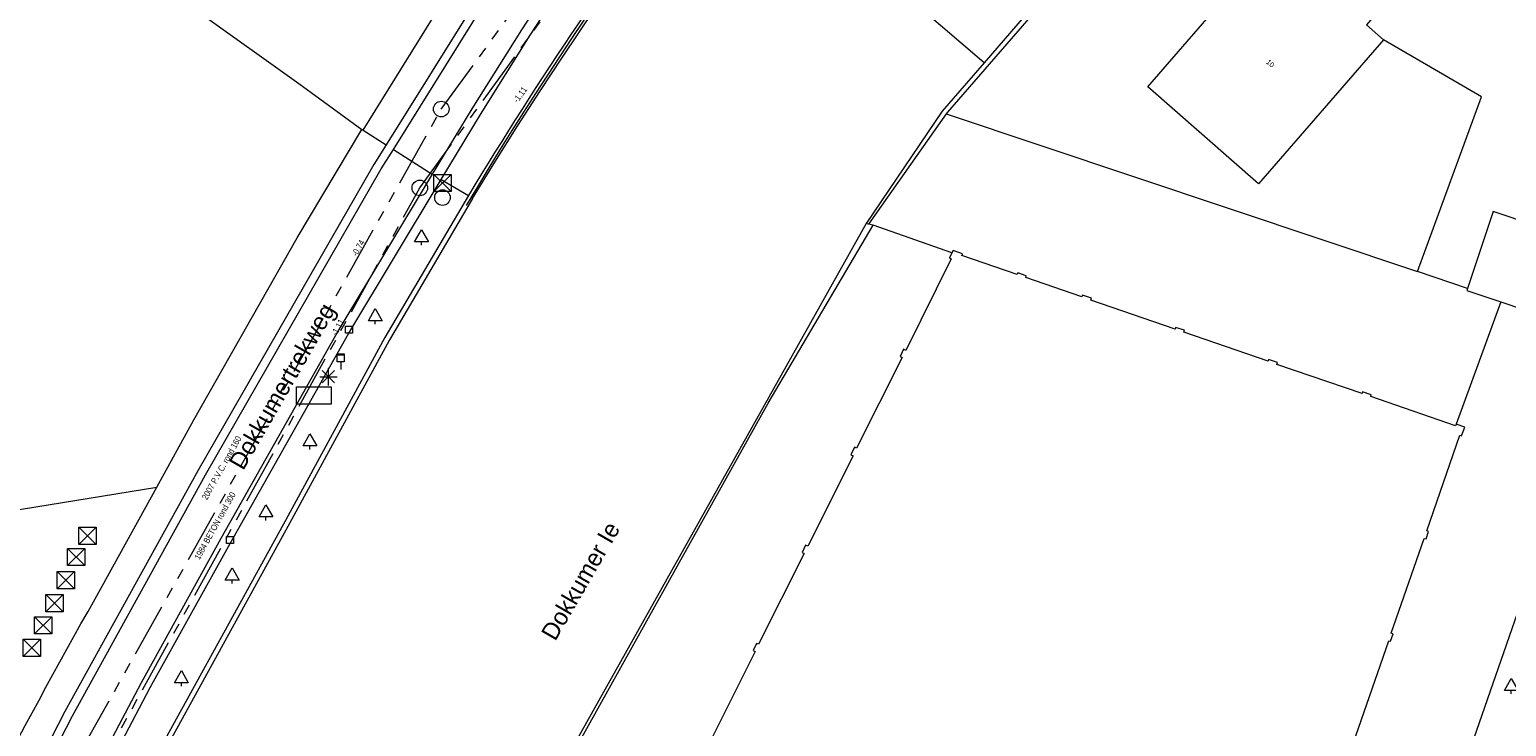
# Model space of a CAD drawing. Header units: millimetres. Extents: x 812 to 183790, y 13 to 580968.
# Tile 13 of 256: x 182502 to 182587, y 580431 to 580471. Entities that reach past the tile are written whole.
import ezdxf

# ---------------------------------------------------------------- set-up
doc = ezdxf.new("R2010")
doc.units = ezdxf.units.MM
doc.header["$LTSCALE"] = 5
for name, pattern in [('DGN2', [448.0004, 224.0002, -224.0002]), ('DGN3', [672.0006, 448.0004, -224.0002]), ('PHANTOM2', [1.25, 0.625, -0.125, 0.125, -0.125, 0.125, -0.125])]:
    doc.linetypes.add(name, pattern=pattern)
for name, color, linetype, lineweight in [('000 BOB begin', 252, 'Continuous', 13), ('000 BOB eind', 252, 'Continuous', 13), ('000 Specificaties_S', 252, 'Continuous', 13), ('046 GEMENGD STELSEL', 252, 'PHANTOM2', 0), ('047 HEMELWATER AFVOER', 252, 'PHANTOM2', 13), ('afsluitpaal', 252, 'Continuous', 9), ('afvalbak', 252, 'Continuous', 9), ('bank', 252, 'Continuous', 9), ('beheer openbare ruimte wegbeheer', 252, 'Continuous', 9), ('boom', 252, 'Continuous', 9), ('Grens overig bouwwerk IMGEO uitbreiding populatie', 7, 'Continuous', 0), ('hek', 252, 'DGN3', 9), ('Hek overige scheiding', 252, 'Continuous', 9), ('hoofdgebouw', 252, 'Continuous', 9), ('huisnummerreeks BGT', 252, 'Continuous', 9), ('inspectie- rioolput', 252, 'Continuous', 9), ('kant verharding', 252, 'Continuous', 9), ('kolk', 252, 'Continuous', 9), ('lichtmast', 252, 'Continuous', 9), ('maaiveld', 6, 'Continuous', 0), ('openbaar ruimte label', 252, 'Continuous', 9)]:
    doc.layers.add(name, color=color, linetype=linetype, lineweight=lineweight)
doc.layers.add('kunstwerk', color=7, linetype='Continuous', lineweight=13, true_color=0x00a800)
doc.styles.add('Arial Narrow', font='Arial Narrow.shx')
doc.styles.add('Styledgn000', font='dgn000.shx')

# ---------------------------------------------------------------- blocks, each defined once
blk = doc.blocks.new('ZBANK')
at = {"layer": 'bank', "color": 251, "linetype": 'Continuous', "lineweight": 0, "true_color": 0x696969}
for p, q in [((-1, 0.5), (1, 0.5)), ((-1, -0.5), (-1, 0.5)), ((1, 0.5), (1, -0.5))]:
    blk.add_line(p, q, dxfattribs=at)
at = {"layer": 'bank', "color": 251, "linetype": 'DGN2', "lineweight": 0, "true_color": 0x696969}
blk.add_line((1, -0.5), (-1, -0.5), dxfattribs=at)
blk = doc.blocks.new('LANTP23')
at = {"layer": 'lichtmast', "color": 251, "linetype": 'Continuous', "lineweight": 0, "true_color": 0x696969}
for p, q in [((-0.5, 0), (0.5, 0.001)), ((0.354, -0.354), (-0.354, 0.354)), ((-0.354, -0.354), (0.354, 0.354)), ((0, -0.5), (0, 0.5))]:
    blk.add_line(p, q, dxfattribs=at)
blk = doc.blocks.new('BOOM43')
at = {"layer": 'boom', "color": 251, "linetype": 'Continuous', "lineweight": 0, "true_color": 0x696969}
blk.add_line((0, -0.433), (0, -0.233), dxfattribs=at)
at = {"layer": 'boom', "color": 251, "linetype": 'Continuous', "lineweight": 0, "true_color": 0x696969, "flags": 128}
blk.add_lwpolyline([(-0.4, -0.233), (0, 0.467), (0.4, -0.233), (-0.4, -0.233)], dxfattribs=at)
blk = doc.blocks.new('BOOM72')
at = {"layer": 'boom', "color": 251, "linetype": 'Continuous', "lineweight": 0, "true_color": 0x696969}
blk.add_line((0, -0.433), (0, -0.233), dxfattribs=at)
at = {"layer": 'boom', "color": 251, "linetype": 'Continuous', "lineweight": 0, "true_color": 0x696969, "flags": 128}
blk.add_lwpolyline([(-0.4, -0.233), (0, 0.467), (0.4, -0.233), (-0.4, -0.233)], dxfattribs=at)
blk = doc.blocks.new('HINDER67')
at = {"layer": 'afsluitpaal', "color": 251, "linetype": 'Continuous', "lineweight": 0, "true_color": 0x696969}
for p, q in [((-0.5, 0.5), (0.5, -0.5)), ((0.5, 0.5), (-0.5, -0.5))]:
    blk.add_line(p, q, dxfattribs=at)
at = {"layer": 'afsluitpaal', "color": 251, "linetype": 'Continuous', "lineweight": 0, "true_color": 0x696969, "flags": 128}
blk.add_lwpolyline([(-0.5, 0.5), (0.5, 0.5), (0.5, -0.5), (-0.5, -0.5), (-0.5, 0.5)], dxfattribs=at)
blk = doc.blocks.new('RIOOLP127')
at = {"layer": 'inspectie- rioolput', "color": 251, "linetype": 'Continuous', "lineweight": 0, "true_color": 0x696969}
blk.add_circle((0, 0), 0.9, dxfattribs=at)
blk = doc.blocks.new('SKOLK396')
at = {"layer": 'kolk', "color": 251, "linetype": 'Continuous', "lineweight": 0, "true_color": 0x696969, "flags": 128}
blk.add_lwpolyline([(-0.2, 0.4), (0.2, 0.4), (0.2, 0), (-0.2, 0), (-0.2, 0.4)], dxfattribs=at)
blk = doc.blocks.new('BOOM329')
at = {"layer": 'boom', "color": 251, "linetype": 'Continuous', "lineweight": 0, "true_color": 0x696969}
blk.add_line((0, -0.433), (0, -0.233), dxfattribs=at)
at = {"layer": 'boom', "color": 251, "linetype": 'Continuous', "lineweight": 0, "true_color": 0x696969, "flags": 128}
blk.add_lwpolyline([(-0.4, -0.233), (0, 0.467), (0.4, -0.233), (-0.4, -0.233)], dxfattribs=at)
blk = doc.blocks.new('HINDER131')
at = {"layer": 'afsluitpaal', "color": 251, "linetype": 'Continuous', "lineweight": 0, "true_color": 0x696969}
for p, q in [((-0.5, 0.5), (0.5, -0.5)), ((0.5, 0.5), (-0.5, -0.5))]:
    blk.add_line(p, q, dxfattribs=at)
at = {"layer": 'afsluitpaal', "color": 251, "linetype": 'Continuous', "lineweight": 0, "true_color": 0x696969, "flags": 128}
blk.add_lwpolyline([(-0.5, 0.5), (0.5, 0.5), (0.5, -0.5), (-0.5, -0.5), (-0.5, 0.5)], dxfattribs=at)
blk = doc.blocks.new('HINDER148')
at = {"layer": 'afsluitpaal', "color": 251, "linetype": 'Continuous', "lineweight": 0, "true_color": 0x696969}
for p, q in [((-0.5, 0.5), (0.5, -0.5)), ((0.5, 0.5), (-0.5, -0.5))]:
    blk.add_line(p, q, dxfattribs=at)
at = {"layer": 'afsluitpaal', "color": 251, "linetype": 'Continuous', "lineweight": 0, "true_color": 0x696969, "flags": 128}
blk.add_lwpolyline([(-0.5, 0.5), (0.5, 0.5), (0.5, -0.5), (-0.5, -0.5), (-0.5, 0.5)], dxfattribs=at)
blk = doc.blocks.new('HINDER150')
at = {"layer": 'afsluitpaal', "color": 251, "linetype": 'Continuous', "lineweight": 0, "true_color": 0x696969}
for p, q in [((-0.5, 0.5), (0.5, -0.5)), ((0.5, 0.5), (-0.5, -0.5))]:
    blk.add_line(p, q, dxfattribs=at)
at = {"layer": 'afsluitpaal', "color": 251, "linetype": 'Continuous', "lineweight": 0, "true_color": 0x696969, "flags": 128}
blk.add_lwpolyline([(-0.5, 0.5), (0.5, 0.5), (0.5, -0.5), (-0.5, -0.5), (-0.5, 0.5)], dxfattribs=at)
blk = doc.blocks.new('SKOLK725')
at = {"layer": 'kolk', "color": 251, "linetype": 'Continuous', "lineweight": 0, "true_color": 0x696969, "flags": 128}
blk.add_lwpolyline([(-0.2, 0.4), (0.2, 0.4), (0.2, 0), (-0.2, 0), (-0.2, 0.4)], dxfattribs=at)
blk = doc.blocks.new('HINDER189')
at = {"layer": 'afsluitpaal', "color": 251, "linetype": 'Continuous', "lineweight": 0, "true_color": 0x696969}
for p, q in [((-0.5, 0.5), (0.5, -0.5)), ((0.5, 0.5), (-0.5, -0.5))]:
    blk.add_line(p, q, dxfattribs=at)
at = {"layer": 'afsluitpaal', "color": 251, "linetype": 'Continuous', "lineweight": 0, "true_color": 0x696969, "flags": 128}
blk.add_lwpolyline([(-0.5, 0.5), (0.5, 0.5), (0.5, -0.5), (-0.5, -0.5), (-0.5, 0.5)], dxfattribs=at)
blk = doc.blocks.new('RIOOLP306')
at = {"layer": 'inspectie- rioolput', "color": 251, "linetype": 'Continuous', "lineweight": 0, "true_color": 0x696969}
blk.add_circle((0, 0), 0.9, dxfattribs=at)
blk = doc.blocks.new('RIOOLP309')
at = {"layer": 'inspectie- rioolput', "color": 251, "linetype": 'Continuous', "lineweight": 0, "true_color": 0x696969}
blk.add_circle((0, 0), 0.9, dxfattribs=at)
blk = doc.blocks.new('AFVAL26')
at = {"layer": 'afvalbak', "color": 251, "linetype": 'Continuous', "lineweight": 0, "true_color": 0x696969, "flags": 128}
for points in [[(-0.2, 0.45), (0.2, 0.45), (0.2, 0), (-0.2, 0), (-0.2, 0.45)], [(-0.2, 0.4), (0.2, 0.4)], [(0, 0), (0, -0.45)]]:
    blk.add_lwpolyline(points, dxfattribs=at)
blk = doc.blocks.new('HINDER235')
at = {"layer": 'afsluitpaal', "color": 251, "linetype": 'Continuous', "lineweight": 0, "true_color": 0x696969}
for p, q in [((-0.5, 0.5), (0.5, -0.5)), ((0.5, 0.5), (-0.5, -0.5))]:
    blk.add_line(p, q, dxfattribs=at)
at = {"layer": 'afsluitpaal', "color": 251, "linetype": 'Continuous', "lineweight": 0, "true_color": 0x696969, "flags": 128}
blk.add_lwpolyline([(-0.5, 0.5), (0.5, 0.5), (0.5, -0.5), (-0.5, -0.5), (-0.5, 0.5)], dxfattribs=at)
blk = doc.blocks.new('HINDER255')
at = {"layer": 'afsluitpaal', "color": 251, "linetype": 'Continuous', "lineweight": 0, "true_color": 0x696969}
for p, q in [((-0.5, 0.5), (0.5, -0.5)), ((0.5, 0.5), (-0.5, -0.5))]:
    blk.add_line(p, q, dxfattribs=at)
at = {"layer": 'afsluitpaal', "color": 251, "linetype": 'Continuous', "lineweight": 0, "true_color": 0x696969, "flags": 128}
blk.add_lwpolyline([(-0.5, 0.5), (0.5, 0.5), (0.5, -0.5), (-0.5, -0.5), (-0.5, 0.5)], dxfattribs=at)
blk = doc.blocks.new('BOOM783')
at = {"layer": 'boom', "color": 251, "linetype": 'Continuous', "lineweight": 0, "true_color": 0x696969}
blk.add_line((0, -0.433), (0, -0.233), dxfattribs=at)
at = {"layer": 'boom', "color": 251, "linetype": 'Continuous', "lineweight": 0, "true_color": 0x696969, "flags": 128}
blk.add_lwpolyline([(-0.4, -0.233), (0, 0.467), (0.4, -0.233), (-0.4, -0.233)], dxfattribs=at)
blk = doc.blocks.new('BOOM848')
at = {"layer": 'boom', "color": 251, "linetype": 'Continuous', "lineweight": 0, "true_color": 0x696969}
blk.add_line((0, -0.433), (0, -0.233), dxfattribs=at)
at = {"layer": 'boom', "color": 251, "linetype": 'Continuous', "lineweight": 0, "true_color": 0x696969, "flags": 128}
blk.add_lwpolyline([(-0.4, -0.233), (0, 0.467), (0.4, -0.233), (-0.4, -0.233)], dxfattribs=at)
blk = doc.blocks.new('BOOM939')
at = {"layer": 'boom', "color": 251, "linetype": 'Continuous', "lineweight": 0, "true_color": 0x696969}
blk.add_line((0, -0.433), (0, -0.233), dxfattribs=at)
at = {"layer": 'boom', "color": 251, "linetype": 'Continuous', "lineweight": 0, "true_color": 0x696969, "flags": 128}
blk.add_lwpolyline([(-0.4, -0.233), (0, 0.467), (0.4, -0.233), (-0.4, -0.233)], dxfattribs=at)
blk = doc.blocks.new('BOOM3662')
at = {"layer": 'boom', "color": 251, "linetype": 'Continuous', "lineweight": 0, "true_color": 0x696969}
blk.add_line((0, -0.433), (0, -0.233), dxfattribs=at)
at = {"layer": 'boom', "color": 251, "linetype": 'Continuous', "lineweight": 0, "true_color": 0x696969, "flags": 128}
blk.add_lwpolyline([(-0.4, -0.233), (0, 0.467), (0.4, -0.233), (-0.4, -0.233)], dxfattribs=at)

msp = doc.modelspace()

# ---------------------------------------------------------------- linework, layer by layer
at = {"layer": '046 GEMENGD STELSEL', "flags": 128}
for points in [[(182524.171, 580461.69), (182546.304, 580492.221)], [(182502.076, 580421.703), (182524.171, 580461.69)]]:
    msp.add_lwpolyline(points, dxfattribs=at)
at = {"layer": '047 HEMELWATER AFVOER', "flags": 128}
for points in [[(182525.405, 580466.252), (182546.256, 580494.769)], [(182501.6, 580423.826), (182525.405, 580466.252)]]:
    msp.add_lwpolyline(points, dxfattribs=at)
at = {"layer": 'beheer openbare ruimte wegbeheer', "color": 251, "lineweight": 0, "true_color": 0x696969}
for points in [[(182533.043, 580475.446), (182530.051, 580470.844)], [(182522.643, 580463.921), (182527.968, 580472.455)], [(182530.051, 580470.844), (182527.176, 580466.257)], [(182527.176, 580466.257), (182524.888, 580462.493)], [(182520.896, 580465.022), (182522.221, 580464.188)], [(182522.643, 580463.921), (182524.888, 580462.493)], [(182524.888, 580462.493), (182519.55, 580453.591)], [(182519.55, 580453.591), (182512.662, 580441.403)], [(182504.069, 580431.146), (182511.762, 580445.08)], [(182512.662, 580441.403), (182508.039, 580433.059)], [(182508.039, 580433.059), (182504.166, 580425.707)], [(182496.894, 580417.218), (182504.069, 580431.146)]]:
    msp.add_lwpolyline(points, dxfattribs=at)
at = {"layer": 'beheer openbare ruimte wegbeheer', "color": 251, "lineweight": 0, "true_color": 0x696969, "flags": 128}
msp.add_lwpolyline([(182511.762, 580445.08), (182521.937, 580462.79), (182522.643, 580463.921)], dxfattribs=at)
at = {"layer": 'Grens overig bouwwerk IMGEO uitbreiding populatie', "color": 251, "lineweight": 0, "true_color": 0x696969, "flags": 128}
msp.add_lwpolyline([(182594.213, 580452.712), (182595.705, 580457.155), (182586.287, 580460.317), (182584.796, 580455.878)], dxfattribs=at)
at = {"layer": 'hek', "color": 251, "linetype": 'DGN3', "lineweight": 0, "true_color": 0x696969}
msp.add_lwpolyline([(182538.059, 580477.615, 0.023958), (182526.852, 580460.668)], format="xyb", dxfattribs=at)
at = {"layer": 'Hek overige scheiding', "color": 251, "lineweight": 0, "true_color": 0x696969}
msp.add_lwpolyline([(182586.736, 580455.088), (182584.15, 580448.02)], dxfattribs=at)
at = {"layer": 'hoofdgebouw', "color": 251, "lineweight": 0, "true_color": 0x696969, "flags": 128}
for points in [[(182572.71, 580461.93), (182566.31, 580467.53), (182573.51, 580475.87), (182574.5, 580475.02), (182577.41, 580478.43), (182579.59, 580486.14), (182581.079, 580485.724)], [(182581.079, 580485.724), (182591.4, 580482.84), (182589.21, 580475.12), (182583.7, 580476.67), (182578.95, 580471.13), (182579.95, 580470.26)], [(182554.96, 580457.926), (182554.82, 580457.64), (182554.93, 580457.59), (182552.29, 580452.29), (182552.17, 580452.35), (182551.96, 580451.94), (182552.08, 580451.88), (182549.45, 580446.62), (182549.33, 580446.68), (182549.12, 580446.25), (182549.24, 580446.19), (182546.62, 580440.95), (182546.5, 580441.01), (182546.29, 580440.59), (182546.41, 580440.54), (182543.78, 580435.28), (182543.66, 580435.33), (182543.46, 580434.92), (182543.58, 580434.86), (182540.96, 580429.62)], [(182584.15, 580448.02), (182584.11, 580447.92), (182579.2, 580449.61), (182579.23, 580449.72), (182578.73, 580449.89), (182578.7, 580449.79), (182573.77, 580451.48), (182573.81, 580451.59), (182573.29, 580451.76), (182573.26, 580451.66), (182568.38, 580453.34), (182568.42, 580453.45), (182567.91, 580453.62), (182567.88, 580453.52), (182563.01, 580455.2), (182563.05, 580455.3), (182562.53, 580455.48), (182562.49, 580455.38), (182559.24, 580456.5), (182559.27, 580456.6), (182558.77, 580456.77), (182558.74, 580456.67), (182555.54, 580457.77), (182555.58, 580457.88), (182555.03, 580458.07), (182554.96, 580457.926)], [(182578.33, 580429.98), (182580.24, 580435.49), (182580.35, 580435.46), (182580.5, 580435.89), (182580.39, 580435.93), (182582.29, 580441.41), (182582.4, 580441.38), (182582.55, 580441.81), (182582.44, 580441.85), (182584.36, 580447.38), (182584.46, 580447.34), (182584.64, 580447.85), (182584.15, 580448.02)]]:
    msp.add_lwpolyline(points, dxfattribs=at)
at = {"layer": 'hoofdgebouw', "color": 251, "lineweight": 0, "true_color": 0x696969}
msp.add_lwpolyline([(182579.95, 580470.26), (182572.71, 580461.93)], dxfattribs=at)
at = {"layer": 'kant verharding', "color": 251, "lineweight": 0, "true_color": 0x696969, "flags": 128}
for points in [[(182586.256, 580539.108), (182569.189, 580521.453), (182551.919, 580503.342), (182546.479, 580497.351, 0.04253), (182527.552, 580472.732), (182522.221, 580464.188), (182521.509, 580463.047), (182511.327, 580445.326), (182503.628, 580431.382), (182496.444, 580417.434, 0.024775), (182485.314, 580390.628), (182478.777, 580372.96), (182476.097, 580365.162), (182471.541, 580351.022), (182469.35, 580343.666), (182465.937, 580332.101), (182464.334, 580327.386), (182464.296, 580327.281), (182459.438, 580313.699), (182459.042, 580312.272), (182455.21, 580301.164)], [(182493.102, 580414.108, -0.02017), (182505.382, 580437.914), (182508.942, 580444.369), (182511.094, 580448.271), (182517.063, 580458.807), (182520.81, 580465.073), (182520.896, 580465.022), (182525.255, 580472.06), (182525.397, 580472.287), (182520.745, 580474.435), (182514.498, 580477.489), (182507.389, 580484.598), (182506.745, 580485.242), (182506.906, 580485.98), (182507.75, 580489.84), (182508.208, 580492.083), (182510.503, 580503.483), (182510.648, 580504.117), (182512.027, 580511.419), (182512.334, 580513.653), (182512.867, 580519.813), (182513.904, 580531.48), (182523.227, 580534.434)], [(182525.402, 580462.183), (182526.978, 580461.242), (182522.144, 580453.024), (182516.273, 580442.24), (182504.469, 580420.787, 0.035868), (182490.883, 580389.497), (182484.767, 580372.94), (182483.594, 580369.764), (182480.13, 580359.661), (182477.334, 580350.694), (182475.85, 580345.706), (182471.057, 580329.395), (182464.58, 580309.802), (182461.605, 580301.164)]]:
    msp.add_lwpolyline(points, format="xyb", dxfattribs=at)
for points in [[(182504.698, 580425.429), (182508.567, 580432.774), (182513.186, 580441.11), (182520.069, 580453.29), (182525.402, 580462.183), (182527.687, 580465.942), (182530.557, 580470.522), (182533.541, 580475.112), (182536.543, 580479.424), (182538.495, 580481.999), (182542.392, 580486.878), (182546.042, 580491.195), (182549.197, 580494.835), (182552.566, 580498.529), (182558.741, 580505.16), (182560.016, 580506.529), (182566.167, 580512.956), (182571.314, 580518.347), (182580.529, 580527.873), (182583.159, 580530.558), (182588.103, 580535.684)], [(182480.969, 580465.879), (182480.129, 580470.02), (182481.546, 580471.139), (182486.956, 580475.411), (182494.092, 580481.092), (182501.549, 580477.046), (182502.486, 580478.236), (182505.567, 580476.029), (182517.16, 580467.722), (182520.81, 580465.073)], [(182584.796, 580455.878), (182581.906, 580456.85), (182585.618, 580466.965), (182579.95, 580470.26)], [(182589.722, 580442.941), (182580.135, 580415.368), (182584.224, 580413.917), (182584.524, 580413.657), (182584.466, 580413.302), (182580.319, 580401.384), (182579.689, 580400.379), (182578.913, 580399.682), (182578.089, 580399.139), (182577.117, 580398.802), (182575.894, 580398.673), (182574.079, 580398.951), (182573.614, 580399.022), (182572.352, 580399.504), (182571.3, 580400.286), (182570.603, 580401.012), (182570.01, 580401.887), (182569.625, 580403.013), (182569.496, 580404.185), (182569.53, 580405.77)]]:
    msp.add_lwpolyline(points, dxfattribs=at)
at = {"layer": 'kant verharding', "color": 251, "lineweight": 0, "true_color": 0x696969}
msp.add_lwpolyline([(182540.172, 580480.781, 0.025505), (182526.978, 580461.242)], format="xyb", dxfattribs=at)
for points in [[(182554.96, 580457.926), (182550.408, 580459.53)], [(182483.179, 580440.185), (182508.942, 580444.369)]]:
    msp.add_lwpolyline(points, dxfattribs=at)
at = {"layer": 'kunstwerk', "color": 251, "lineweight": 0, "true_color": 0x696969, "flags": 128}
for points in [[(182574.147, 580488.486), (182554.702, 580466.073), (182554.63, 580465.971)], [(182550.002, 580459.633), (182516.643, 580400.118), (182517.306, 580399.562)], [(182522.12, 580409.397), (182544.322, 580449.232), (182550.408, 580459.53)]]:
    msp.add_lwpolyline(points, dxfattribs=at)
at = {"layer": 'kunstwerk', "color": 251, "lineweight": 0, "true_color": 0x696969}
for points in [[(182554.63, 580465.971), (182550.132, 580459.6)], [(182550.132, 580459.6), (182550.002, 580459.633)], [(182550.408, 580459.53), (182550.132, 580459.6)]]:
    msp.add_lwpolyline(points, dxfattribs=at)
at = {"layer": 'maaiveld', "color": 251, "lineweight": 0, "true_color": 0x696969}
for points in [[(182583.644, 580500), (182556.822, 580468.933)], [(182556.822, 580468.933), (182541.527, 580482.032)], [(182554.63, 580465.971), (182581.906, 580456.85)], [(182586.736, 580455.088), (182593.06, 580452.964)]]:
    msp.add_lwpolyline(points, dxfattribs=at)
at = {"layer": 'maaiveld', "color": 251, "lineweight": 0, "true_color": 0x696969, "flags": 128}
for points in [[(182527.228, 580461.083), (182528.512, 580463.173), (182529.845, 580465.294), (182531.115, 580467.269), (182532.424, 580469.261), (182534.314, 580472.063), (182534.961, 580473.003), (182536.235, 580474.825), (182537.839, 580477.07), (182539.393, 580479.194), (182541.093, 580481.462), (182541.527, 580482.032)], [(182527.228, 580461.083), (182528.512, 580463.173), (182529.845, 580465.294), (182531.115, 580467.269), (182532.424, 580469.261), (182534.314, 580472.063), (182534.961, 580473.003), (182536.235, 580474.825), (182537.839, 580477.07), (182539.393, 580479.194), (182541.093, 580481.462), (182541.527, 580482.032)], [(182556.822, 580468.933), (182554.397, 580466.125), (182550.002, 580459.633)], [(182527.228, 580461.083), (182522.394, 580452.857), (182516.537, 580442.096), (182504.737, 580420.652)], [(182527.228, 580461.083), (182522.394, 580452.857), (182516.537, 580442.096), (182504.737, 580420.652)], [(182584.796, 580455.878), (182584.754, 580455.753), (182586.736, 580455.088)]]:
    msp.add_lwpolyline(points, dxfattribs=at)

# ---------------------------------------------------------------- block references
at = {"color": 251, "linetype": 'Continuous', "lineweight": 0, "true_color": 0x696969, "xscale": 0.5, "yscale": 0.5}
for name, p in [('RIOOLP127', (182525.41, 580466.25)), ('RIOOLP306', (182524.17, 580461.69)), ('RIOOLP309', (182525.48, 580461.13))]:
    msp.add_blockref(name, p, dxfattribs=at)
at = {"color": 251, "linetype": 'Continuous', "lineweight": 0, "true_color": 0x696969}
for name, p in [('HINDER148', (182525.487, 580461.974)), ('BOOM848', (182524.27, 580458.805)), ('BOOM939', (182521.594, 580454.237)), ('SKOLK396', (182520.069, 580453.29)), ('AFVAL26', (182519.592, 580451.632)), ('LANTP23', (182518.878, 580450.765)), ('ZBANK', (182518.038, 580449.673)), ('BOOM329', (182517.81, 580446.994)), ('BOOM43', (182515.265, 580442.883)), ('HINDER189', (182504.931, 580441.56)), ('SKOLK725', (182513.186, 580441.11)), ('HINDER150', (182504.281, 580440.333)), ('HINDER67', (182503.685, 580438.992)), ('BOOM72', (182513.307, 580439.229)), ('HINDER235', (182503.028, 580437.661)), ('HINDER131', (182502.377, 580436.377)), ('HINDER255', (182501.724, 580435.07)), ('BOOM783', (182510.371, 580433.291)), ('BOOM3662', (182587.335, 580432.841))]:
    msp.add_blockref(name, p, dxfattribs=at)

# ---------------------------------------------------------------- texts
at = {"layer": '000 BOB begin', "insert": (182530.001, 580467.069), "char_height": 0.36, "attachment_point": 5, "rotation": 53.85803, "line_spacing_factor": 0.6, "style": 'Arial Narrow'}
msp.add_mtext('-1,11', dxfattribs=at)
at = {"layer": '000 BOB eind', "char_height": 0.36, "attachment_point": 5, "line_spacing_factor": 0.6, "style": 'Arial Narrow'}
for s, insert, rotation in [('-0,74', (182520.636, 580458.194), 60.73353), ('-1,11', (182519.448, 580453.608), 61.30648)]:
    msp.add_mtext(s, dxfattribs=dict(at, insert=insert, rotation=rotation))
at = {"layer": '000 Specificaties_S', "char_height": 0.36, "attachment_point": 5, "line_spacing_factor": 0.6, "style": 'Arial Narrow'}
for s, insert, rotation in [('2007 P.V.C. rond 160', (182512.703, 580445.487), 60.70345), ('1984 BETON rond 300', (182512.319, 580442.136), 61.07695)]:
    msp.add_mtext(s, dxfattribs=dict(at, insert=insert, rotation=rotation))
at = {"layer": 'huisnummerreeks BGT', "color": 251, "linetype": 'Continuous', "lineweight": 0, "true_color": 0x696969, "insert": (182573.391, 580468.887), "char_height": 0.3, "attachment_point": 5, "rotation": 319.1, "line_spacing_factor": 0.8, "style": 'Styledgn000'}
msp.add_mtext('{\\C251;10}', dxfattribs=at)
at = {"layer": 'openbaar ruimte label', "color": 251, "linetype": 'Continuous', "lineweight": 0, "true_color": 0x696969, "char_height": 1, "attachment_point": 5, "line_spacing_factor": 0.8, "style": 'Styledgn000'}
for s, insert, rotation in [('{\\C251;Dokkumertrekweg}', (182516.33, 580450.14), 60.1), ('{\\C251;Dokkumer Ie}', (182533.476, 580438.949), 60)]:
    msp.add_mtext(s, dxfattribs=dict(at, insert=insert, rotation=rotation))

doc.saveas('drawing.dxf')
